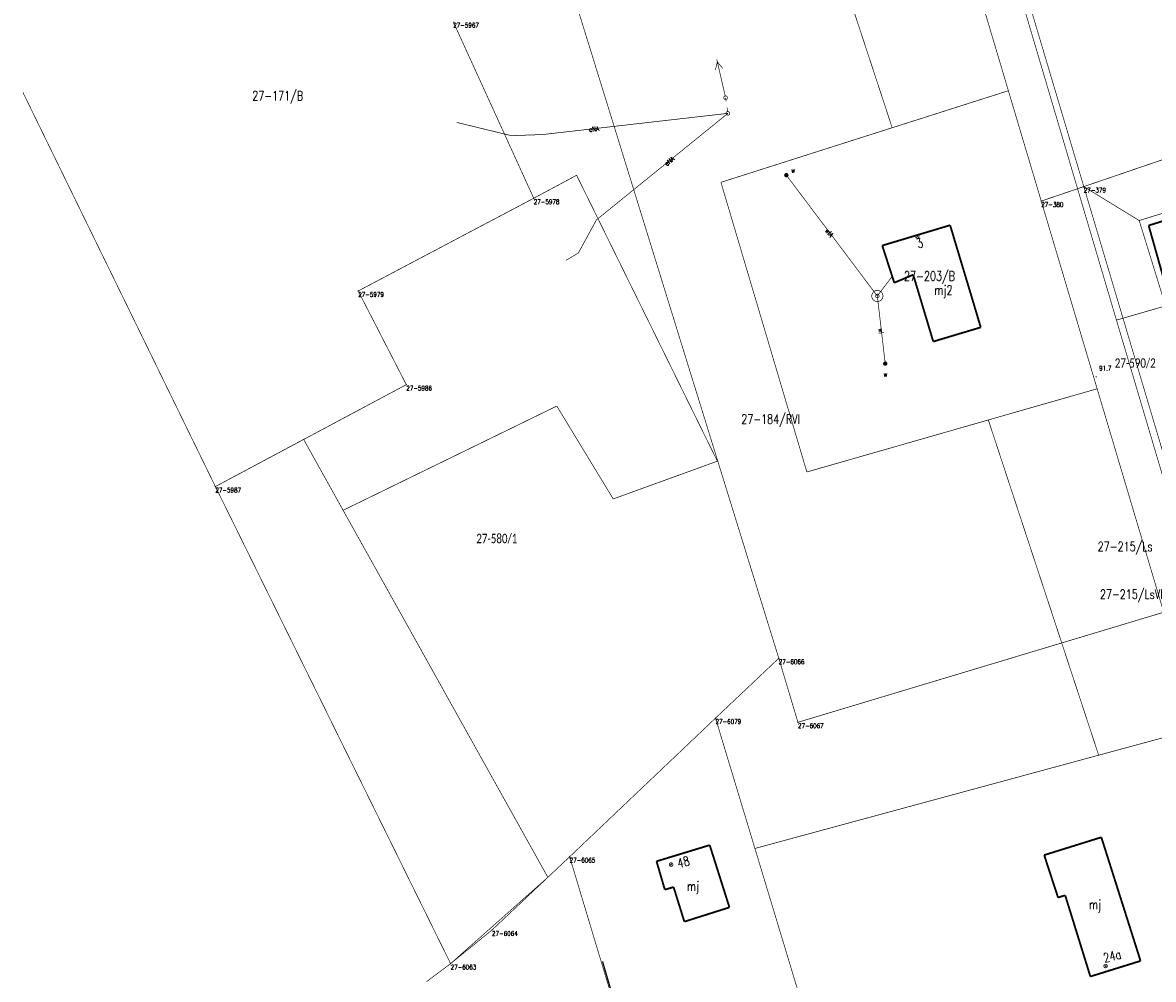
# Model space of a CAD drawing. Header units: metres. Extents: x 7542868 to 7543897, y 5828496 to 5830561.
# Tile 14 of 122: x 7543002 to 7543153, y 5830034 to 5830162. Entities that reach past the tile are written whole.
import ezdxf
from ezdxf.enums import TextEntityAlignment as Align

# ---------------------------------------------------------------- set-up
doc = ezdxf.new("R2010")
doc.units = ezdxf.units.M
doc.header["$MEASUREMENT"] = 0
for name, color, linetype in [('ADRESY_EADTD_T_0', 7, 'Continuous'), ('ADRESY_EAPADR_T_0', 7, 'Continuous'), ('BDOT500_KTOK_L_4', 7, 'Continuous'), ('BDOT500_RTPW_T_0', 7, 'Continuous'), ('BUDYNKI_EGBB_E_T_0', 7, 'Continuous'), ('BUDYNKI_EGBB_L_0', 7, 'Continuous'), ('GESUT_SUPE_E_T_3', 7, 'Continuous'), ('GESUT_SUPE_L_3', 7, 'Continuous'), ('GESUT_SUPP_L_6', 7, 'Continuous'), ('GESUT_SUPW_E_T_1', 7, 'Continuous'), ('GESUT_SUPW_L_1', 7, 'Continuous'), ('GESUT_SUSM_L_4', 7, 'Continuous'), ('GESUT_SUUW_E_T_7', 7, 'Continuous'), ('GESUT_SUUW_E_T_8', 7, 'Continuous'), ('GESUT_SUUW_T_1', 7, 'Continuous'), ('GESUT_SUUW_T_10', 7, 'Continuous'), ('GESUT_SUUW_T_11', 7, 'Continuous'), ('GLOWNA_BAZA_DZIALKI', 7, 'Continuous'), ('GLOWNA_BAZA_NUMERY_PUNKTOW', 7, 'Continuous'), ('GLOWNA_BAZA_PUNKTY', 7, 'Continuous'), ('SZUMIN_511-1_DROGA_POM_UZUPEL__', 7, 'Continuous')]:
    doc.layers.add(name, color=color, linetype=linetype)
doc.layers.add('Numery_dzialek', color=7, linetype='Continuous', lineweight=13)
doc.styles.add('Legend', font='calibri.ttf')
doc.styles.add('STYL_ARIAL', font='simplex', dxfattribs={"width": 0.75, "oblique": 0.1})

msp = doc.modelspace()

# ---------------------------------------------------------------- linework, layer by layer
at = {"layer": 'ADRESY_EAPADR_T_0', "color": 7, "const_width": 0.09}
for points in [[(7543121.0507, 5830133.4639), (7543121.1913, 5830133.472), (7543121.3141, 5830133.4029), (7543121.3799, 5830133.2784), (7543121.368, 5830133.138), (7543121.2821, 5830133.0264), (7543121.1494, 5830132.9789), (7543121.0122, 5830133.0107), (7543120.9139, 5830133.1116), (7543120.8858, 5830133.2496), (7543120.9368, 5830133.381), (7543121.0507, 5830133.4639)], [(7543121.3609, 5830133.1216), (7543120.909, 5830133.3353)], [(7543121.0281, 5830133.0025), (7543121.2418, 5830133.4544)], [(7543088.2538, 5830049.8044), (7543088.3946, 5830049.8102), (7543088.5162, 5830049.7391), (7543088.58, 5830049.6135), (7543088.5658, 5830049.4734), (7543088.4781, 5830049.3632), (7543088.3447, 5830049.3179), (7543088.208, 5830049.3519), (7543088.1114, 5830049.4544), (7543088.0855, 5830049.5928), (7543088.1386, 5830049.7233), (7543088.2538, 5830049.8044)], [(7543088.5584, 5830049.4571), (7543088.11, 5830049.6782)], [(7543088.2237, 5830049.3434), (7543088.4448, 5830049.7918)], [(7543146.1632, 5830036.3007), (7543146.304, 5830036.2959), (7543146.4198, 5830036.2158), (7543146.474, 5830036.0858), (7543146.4493, 5830035.9471), (7543146.3535, 5830035.8438), (7543146.2171, 5830035.8087), (7543146.0834, 5830035.8529), (7543145.9948, 5830035.9624), (7543145.9794, 5830036.1024), (7543146.0422, 5830036.2285), (7543146.1632, 5830036.3007)], [(7543146.4408, 5830035.9315), (7543146.0103, 5830036.1857)], [(7543146.0984, 5830035.8433), (7543146.3526, 5830036.2738)]]:
    msp.add_lwpolyline(points, dxfattribs=at)
at = {"layer": 'BDOT500_KTOK_L_4', "color": 7, "const_width": 0.175}
msp.add_lwpolyline([(7543081.2039, 5830029.8281), (7543079.191, 5830036.6718)], dxfattribs=at)
at = {"layer": 'BDOT500_RTPW_T_0', "color": 7, "const_width": 0.075}
msp.add_lwpolyline([(7543145.0037, 5830114.5416), (7543144.9906, 5830114.5098), (7543144.9587, 5830114.4966), (7543144.9269, 5830114.5098), (7543144.9137, 5830114.5416), (7543144.9269, 5830114.5734), (7543144.9587, 5830114.5866), (7543144.9906, 5830114.5734), (7543145.0037, 5830114.5416)], dxfattribs=at)
at = {"layer": 'BUDYNKI_EGBB_L_0', "color": 34, "const_width": 0.25}
for points in [[(7543151.9595, 5830134.6934), (7543159.9835, 5830137.1697)], [(7543116.4627, 5830132.0158), (7543125.5052, 5830134.7291)], [(7543128.3413, 5830125.2975), (7543125.5052, 5830134.7291)], [(7543155.3025, 5830122.8449), (7543151.9595, 5830134.6934)], [(7543118.0674, 5830127.0662), (7543116.4627, 5830132.0158)], [(7543120.5903, 5830128.1339), (7543118.0674, 5830127.0662)], [(7543123.2627, 5830119.2312), (7543120.5903, 5830128.1339)], [(7543129.3448, 5830121.944), (7543128.3413, 5830125.2975)], [(7543129.5905, 5830121.1255), (7543123.2627, 5830119.2312)], [(7543129.5905, 5830121.1255), (7543129.3448, 5830121.944)], [(7543145.656, 5830053.2072), (7543138.0414, 5830050.8338)], [(7543150.8815, 5830036.7411), (7543145.656, 5830053.2072)], [(7543093.4753, 5830052.1636), (7543086.3892, 5830050.0039)], [(7543096.1034, 5830043.8706), (7543093.4753, 5830052.1636)], [(7543086.3892, 5830050.0039), (7543087.4957, 5830046.231)], [(7543138.0414, 5830050.8338), (7543139.891, 5830045.1758)], [(7543087.4957, 5830046.231), (7543088.6634, 5830046.5792)], [(7543088.6634, 5830046.5792), (7543090.0957, 5830041.9685)], [(7543139.891, 5830045.1758), (7543140.8391, 5830045.4825)], [(7543140.8391, 5830045.4825), (7543144.1949, 5830034.6642)], [(7543090.0957, 5830041.9685), (7543096.1034, 5830043.8706)], [(7543144.1949, 5830034.6642), (7543150.8815, 5830036.7411)]]:
    msp.add_lwpolyline(points, dxfattribs=at)
at = {"layer": 'GESUT_SUPE_L_3', "color": 1, "const_width": 0.09}
for points in [[(7543094.2285, 5830155.4012), (7543094.491, 5830156.488)], [(7543095.5361, 5830151.957), (7543094.4123, 5830156.829)], [(7543095.2029, 5830155.626), (7543094.491, 5830156.488)], [(7543095.8969, 5830149.6252), (7543071.2127, 5830146.8028)], [(7543095.8969, 5830149.6252), (7543078.383, 5830135.441)], [(7543067.0431, 5830146.6538), (7543059.7464, 5830148.425)], [(7543071.2127, 5830146.8028), (7543067.0431, 5830146.6538)], [(7543078.383, 5830135.441), (7543075.9832, 5830131.0437)], [(7543075.9832, 5830131.0437), (7543074.3491, 5830130.0637)]]:
    msp.add_lwpolyline(points, dxfattribs=at)
at = {"layer": 'GESUT_SUPP_L_6', "color": 30, "const_width": 0.09}
for points in [[(7543128.779, 5830185.9181), (7543147.6692, 5830122.0899)], [(7543147.6692, 5830122.0899), (7543154.8926, 5830124.1752)], [(7543147.6692, 5830122.0899), (7543165.4037, 5830062.3278)]]:
    msp.add_lwpolyline(points, dxfattribs=at)
at = {"layer": 'GESUT_SUPW_L_1', "color": 5, "const_width": 0.09}
for points in [[(7543103.6854, 5830141.3982), (7543115.8093, 5830125.3002)], [(7543115.8093, 5830125.3002), (7543103.6854, 5830141.3982)], [(7543115.8093, 5830125.3002), (7543117.7898, 5830127.9223)], [(7543117.7898, 5830127.9223), (7543115.8093, 5830125.3002)], [(7543115.8093, 5830125.3002), (7543116.8622, 5830116.2962)], [(7543115.8093, 5830125.3002), (7543116.8622, 5830116.2962)]]:
    msp.add_lwpolyline(points, dxfattribs=at)
at = {"layer": 'GESUT_SUSM_L_4', "color": 7, "const_width": 0.09}
for points in [[(7543095.3945, 5830151.5605), (7543095.3432, 5830151.6917), (7543095.371, 5830151.8298), (7543095.4691, 5830151.9309), (7543095.6063, 5830151.963), (7543095.739, 5830151.9158), (7543095.8251, 5830151.8043), (7543095.8373, 5830151.664), (7543095.7718, 5830151.5393), (7543095.6492, 5830151.4699), (7543095.5085, 5830151.4778), (7543095.3945, 5830151.5605)], [(7543095.6644, 5830151.2186), (7543095.5923, 5830151.7134)], [(7543095.6991, 5830149.4723), (7543095.6478, 5830149.6035), (7543095.6756, 5830149.7416), (7543095.7737, 5830149.8427), (7543095.9109, 5830149.8748), (7543096.0436, 5830149.8276), (7543096.1297, 5830149.7161), (7543096.1419, 5830149.5758), (7543096.0763, 5830149.4511), (7543095.9538, 5830149.3817), (7543095.8131, 5830149.3896), (7543095.6991, 5830149.4723)], [(7543095.8608, 5830149.8726), (7543095.7886, 5830150.3673)]]:
    msp.add_lwpolyline(points, dxfattribs=at)
at = {"layer": 'GESUT_SUUW_T_1', "color": 7, "const_width": 0.09}
for points in [[(7543115.8093, 5830126.0502), (7543116.0529, 5830126.0096), (7543116.27, 5830125.892), (7543116.4372, 5830125.7104), (7543116.5364, 5830125.4843), (7543116.5568, 5830125.2383), (7543116.4962, 5830124.9989), (7543116.3611, 5830124.7922), (7543116.1663, 5830124.6406), (7543115.9328, 5830124.5604), (7543115.6859, 5830124.5604), (7543115.4524, 5830124.6406), (7543115.2575, 5830124.7922), (7543115.1225, 5830124.9989), (7543115.0619, 5830125.2383), (7543115.0823, 5830125.4843), (7543115.1815, 5830125.7104), (7543115.3487, 5830125.892), (7543115.5658, 5830126.0096), (7543115.8093, 5830126.0502)], [(7543115.8093, 5830125.5502), (7543115.9445, 5830125.5105), (7543116.0367, 5830125.404), (7543116.0568, 5830125.2646), (7543115.9983, 5830125.1365), (7543115.8798, 5830125.0603), (7543115.7389, 5830125.0603), (7543115.6204, 5830125.1365), (7543115.5619, 5830125.2646), (7543115.5819, 5830125.404), (7543115.6742, 5830125.5105), (7543115.8093, 5830125.5502)]]:
    msp.add_lwpolyline(points, dxfattribs=at)
at = {"layer": 'GESUT_SUUW_T_10', "color": 7, "const_width": 0.09}
for points in [[(7543103.6854, 5830141.6482), (7543103.8205, 5830141.6085), (7543103.9128, 5830141.502), (7543103.9328, 5830141.3626), (7543103.8743, 5830141.2345), (7543103.7558, 5830141.1583), (7543103.6149, 5830141.1583), (7543103.4964, 5830141.2345), (7543103.4379, 5830141.3626), (7543103.4579, 5830141.502), (7543103.5502, 5830141.6085), (7543103.6854, 5830141.6482)], [(7543103.6854, 5830141.6232), (7543103.8176, 5830141.5802), (7543103.8993, 5830141.4677), (7543103.8993, 5830141.3286), (7543103.8176, 5830141.2161), (7543103.6854, 5830141.1732), (7543103.5531, 5830141.2161), (7543103.4714, 5830141.3286), (7543103.4714, 5830141.4677), (7543103.5531, 5830141.5802), (7543103.6854, 5830141.6232)], [(7543103.6854, 5830141.5982), (7543103.8139, 5830141.5514), (7543103.8823, 5830141.4329), (7543103.8586, 5830141.2982), (7543103.7538, 5830141.2102), (7543103.617, 5830141.2102), (7543103.5121, 5830141.2982), (7543103.4884, 5830141.4329), (7543103.5568, 5830141.5514), (7543103.6854, 5830141.5982)], [(7543103.6854, 5830141.5732), (7543103.7978, 5830141.5322), (7543103.8577, 5830141.4286), (7543103.8369, 5830141.3107), (7543103.7452, 5830141.2337), (7543103.6255, 5830141.2337), (7543103.5338, 5830141.3107), (7543103.513, 5830141.4286), (7543103.5729, 5830141.5322), (7543103.6854, 5830141.5732)], [(7543103.6854, 5830141.5482), (7543103.7914, 5830141.5042), (7543103.8354, 5830141.3982), (7543103.7914, 5830141.2921), (7543103.6854, 5830141.2482), (7543103.5793, 5830141.2921), (7543103.5354, 5830141.3982), (7543103.5793, 5830141.5042), (7543103.6854, 5830141.5482)], [(7543103.6854, 5830141.5232), (7543103.7737, 5830141.4866), (7543103.8104, 5830141.3982), (7543103.7737, 5830141.3098), (7543103.6854, 5830141.2732), (7543103.597, 5830141.3098), (7543103.5604, 5830141.3982), (7543103.597, 5830141.4866), (7543103.6854, 5830141.5232)], [(7543103.6854, 5830141.4982), (7543103.7561, 5830141.4689), (7543103.7854, 5830141.3982), (7543103.7561, 5830141.3275), (7543103.6854, 5830141.2982), (7543103.6146, 5830141.3275), (7543103.5854, 5830141.3982), (7543103.6146, 5830141.4689), (7543103.6854, 5830141.4982)], [(7543103.6854, 5830141.4732), (7543103.7384, 5830141.4512), (7543103.7604, 5830141.3982), (7543103.7384, 5830141.3451), (7543103.6854, 5830141.3232), (7543103.6323, 5830141.3451), (7543103.6104, 5830141.3982), (7543103.6323, 5830141.4512), (7543103.6854, 5830141.4732)], [(7543103.6854, 5830141.4482), (7543103.7207, 5830141.4335), (7543103.7354, 5830141.3982), (7543103.7207, 5830141.3628), (7543103.6854, 5830141.3482), (7543103.65, 5830141.3628), (7543103.6354, 5830141.3982), (7543103.65, 5830141.4335), (7543103.6854, 5830141.4482)], [(7543103.6854, 5830141.4232), (7543103.703, 5830141.4159), (7543103.7104, 5830141.3982), (7543103.703, 5830141.3805), (7543103.6854, 5830141.3732), (7543103.6677, 5830141.3805), (7543103.6604, 5830141.3982), (7543103.6677, 5830141.4159), (7543103.6854, 5830141.4232)], [(7543103.6854, 5830141.4053), (7543103.6904, 5830141.4032), (7543103.6925, 5830141.3982), (7543103.6904, 5830141.3931), (7543103.6854, 5830141.391), (7543103.6803, 5830141.3931), (7543103.6782, 5830141.3982), (7543103.6803, 5830141.4032), (7543103.6854, 5830141.4053)]]:
    msp.add_lwpolyline(points, dxfattribs=at)
at = {"layer": 'GESUT_SUUW_T_11', "color": 7, "const_width": 0.09}
for points in [[(7543116.8622, 5830116.5462), (7543116.9974, 5830116.5065), (7543117.0896, 5830116.4), (7543117.1097, 5830116.2606), (7543117.0511, 5830116.1324), (7543116.9326, 5830116.0563), (7543116.7918, 5830116.0563), (7543116.6733, 5830116.1324), (7543116.6147, 5830116.2606), (7543116.6348, 5830116.4), (7543116.727, 5830116.5065), (7543116.8622, 5830116.5462)], [(7543116.8622, 5830116.5212), (7543116.9945, 5830116.4782), (7543117.0762, 5830116.3657), (7543117.0762, 5830116.2266), (7543116.9945, 5830116.1141), (7543116.8622, 5830116.0712), (7543116.7299, 5830116.1141), (7543116.6482, 5830116.2266), (7543116.6482, 5830116.3657), (7543116.7299, 5830116.4782), (7543116.8622, 5830116.5212)], [(7543116.8622, 5830116.4962), (7543116.9908, 5830116.4494), (7543117.0592, 5830116.3309), (7543117.0354, 5830116.1962), (7543116.9306, 5830116.1082), (7543116.7938, 5830116.1082), (7543116.689, 5830116.1962), (7543116.6652, 5830116.3309), (7543116.7336, 5830116.4494), (7543116.8622, 5830116.4962)], [(7543116.8622, 5830116.4712), (7543116.9747, 5830116.4302), (7543117.0345, 5830116.3266), (7543117.0138, 5830116.2087), (7543116.9221, 5830116.1317), (7543116.8023, 5830116.1317), (7543116.7106, 5830116.2087), (7543116.6899, 5830116.3266), (7543116.7497, 5830116.4302), (7543116.8622, 5830116.4712)], [(7543116.8622, 5830116.4462), (7543116.9683, 5830116.4022), (7543117.0122, 5830116.2962), (7543116.9683, 5830116.1901), (7543116.8622, 5830116.1462), (7543116.7561, 5830116.1901), (7543116.7122, 5830116.2962), (7543116.7561, 5830116.4022), (7543116.8622, 5830116.4462)], [(7543116.8622, 5830116.4212), (7543116.9506, 5830116.3846), (7543116.9872, 5830116.2962), (7543116.9506, 5830116.2078), (7543116.8622, 5830116.1712), (7543116.7738, 5830116.2078), (7543116.7372, 5830116.2962), (7543116.7738, 5830116.3846), (7543116.8622, 5830116.4212)], [(7543116.8622, 5830116.3962), (7543116.9329, 5830116.3669), (7543116.9622, 5830116.2962), (7543116.9329, 5830116.2255), (7543116.8622, 5830116.1962), (7543116.7915, 5830116.2255), (7543116.7622, 5830116.2962), (7543116.7915, 5830116.3669), (7543116.8622, 5830116.3962)], [(7543116.8622, 5830116.3712), (7543116.9152, 5830116.3492), (7543116.9372, 5830116.2962), (7543116.9152, 5830116.2431), (7543116.8622, 5830116.2212), (7543116.8092, 5830116.2431), (7543116.7872, 5830116.2962), (7543116.8092, 5830116.3492), (7543116.8622, 5830116.3712)], [(7543116.8622, 5830116.3462), (7543116.8976, 5830116.3315), (7543116.9122, 5830116.2962), (7543116.8976, 5830116.2608), (7543116.8622, 5830116.2462), (7543116.8268, 5830116.2608), (7543116.8122, 5830116.2962), (7543116.8268, 5830116.3315), (7543116.8622, 5830116.3462)], [(7543116.8622, 5830116.3212), (7543116.8799, 5830116.3138), (7543116.8872, 5830116.2962), (7543116.8799, 5830116.2785), (7543116.8622, 5830116.2712), (7543116.8445, 5830116.2785), (7543116.8372, 5830116.2962), (7543116.8445, 5830116.3138), (7543116.8622, 5830116.3212)], [(7543116.8622, 5830116.3033), (7543116.8673, 5830116.3012), (7543116.8694, 5830116.2962), (7543116.8673, 5830116.2911), (7543116.8622, 5830116.289), (7543116.8571, 5830116.2911), (7543116.8551, 5830116.2962), (7543116.8571, 5830116.3012), (7543116.8622, 5830116.3033)]]:
    msp.add_lwpolyline(points, dxfattribs=at)
at = {"layer": 'GLOWNA_BAZA_DZIALKI', "color": 92, "lineweight": 20, "const_width": 0.09}
for points in [[(7543143.32, 5830139.87), (7543111.57, 5830246.5)], [(7543105.87, 5830244.63), (7543137.65, 5830137.94)], [(7543102.68, 5830077.05), (7543074.82, 5830167.01)], [(7543059.3, 5830161.83), (7543070.03, 5830138.32)], [(7543143.32, 5830139.87), (7543165.01, 5830147.28)], [(7543137.65, 5830137.94), (7543143.32, 5830139.87)], [(7543159.95, 5830084.04), (7543143.32, 5830139.87)], [(7543070.03, 5830138.32), (7543046.64, 5830125.97)], [(7543137.65, 5830137.94), (7543153.97, 5830083.18)], [(7543046.64, 5830125.97), (7543053.05, 5830113.49)], [(7543053.05, 5830113.49), (7543027.61, 5830099.92)], [(7543027.61, 5830099.92), (7543058.95, 5830036.38)], [(7543105.23, 5830068.52), (7543153.97, 5830083.18)], [(7543094.25, 5830069.08), (7543102.68, 5830077.05)], [(7543102.68, 5830077.05), (7543105.23, 5830068.52)], [(7543074.81, 5830050.61), (7543094.25, 5830069.08)], [(7543133.06, 5829940.74), (7543094.25, 5830069.08)], [(7543064.47, 5830040.86), (7543074.81, 5830050.61)], [(7543074.81, 5830050.61), (7543083.71, 5830021.07)], [(7543058.95, 5830036.38), (7543064.47, 5830040.86)]]:
    msp.add_lwpolyline(points, dxfattribs=at)
at = {"layer": 'GLOWNA_BAZA_PUNKTY', "color": 7, "const_width": 0.09}
for points in [[(7543143.32, 5830139.915), (7543143.3518, 5830139.9018), (7543143.365, 5830139.87), (7543143.3518, 5830139.8382), (7543143.32, 5830139.825), (7543143.2882, 5830139.8382), (7543143.275, 5830139.87), (7543143.2882, 5830139.9018), (7543143.32, 5830139.915)], [(7543070.03, 5830138.365), (7543070.0618, 5830138.3518), (7543070.075, 5830138.32), (7543070.0618, 5830138.2882), (7543070.03, 5830138.275), (7543069.9982, 5830138.2882), (7543069.985, 5830138.32), (7543069.9982, 5830138.3518), (7543070.03, 5830138.365)], [(7543137.65, 5830137.985), (7543137.6818, 5830137.9718), (7543137.695, 5830137.94), (7543137.6818, 5830137.9082), (7543137.65, 5830137.895), (7543137.6182, 5830137.9082), (7543137.605, 5830137.94), (7543137.6182, 5830137.9718), (7543137.65, 5830137.985)], [(7543046.64, 5830126.015), (7543046.6718, 5830126.0018), (7543046.685, 5830125.97), (7543046.6718, 5830125.9382), (7543046.64, 5830125.925), (7543046.6082, 5830125.9382), (7543046.595, 5830125.97), (7543046.6082, 5830126.0018), (7543046.64, 5830126.015)], [(7543053.05, 5830113.535), (7543053.0818, 5830113.5218), (7543053.095, 5830113.49), (7543053.0818, 5830113.4582), (7543053.05, 5830113.445), (7543053.0182, 5830113.4582), (7543053.005, 5830113.49), (7543053.0182, 5830113.5218), (7543053.05, 5830113.535)], [(7543027.61, 5830099.965), (7543027.6418, 5830099.9518), (7543027.655, 5830099.92), (7543027.6418, 5830099.8882), (7543027.61, 5830099.875), (7543027.5782, 5830099.8882), (7543027.565, 5830099.92), (7543027.5782, 5830099.9518), (7543027.61, 5830099.965)], [(7543102.68, 5830077.095), (7543102.7118, 5830077.0818), (7543102.725, 5830077.05), (7543102.7118, 5830077.0182), (7543102.68, 5830077.005), (7543102.6482, 5830077.0182), (7543102.635, 5830077.05), (7543102.6482, 5830077.0818), (7543102.68, 5830077.095)], [(7543094.25, 5830069.125), (7543094.2818, 5830069.1118), (7543094.295, 5830069.08), (7543094.2818, 5830069.0482), (7543094.25, 5830069.035), (7543094.2182, 5830069.0482), (7543094.205, 5830069.08), (7543094.2182, 5830069.1118), (7543094.25, 5830069.125)], [(7543105.23, 5830068.565), (7543105.2618, 5830068.5518), (7543105.275, 5830068.52), (7543105.2618, 5830068.4882), (7543105.23, 5830068.475), (7543105.1982, 5830068.4882), (7543105.185, 5830068.52), (7543105.1982, 5830068.5518), (7543105.23, 5830068.565)], [(7543074.81, 5830050.655), (7543074.8418, 5830050.6418), (7543074.855, 5830050.61), (7543074.8418, 5830050.5782), (7543074.81, 5830050.565), (7543074.7782, 5830050.5782), (7543074.765, 5830050.61), (7543074.7782, 5830050.6418), (7543074.81, 5830050.655)], [(7543064.47, 5830040.905), (7543064.5018, 5830040.8918), (7543064.515, 5830040.86), (7543064.5018, 5830040.8282), (7543064.47, 5830040.815), (7543064.4382, 5830040.8282), (7543064.425, 5830040.86), (7543064.4382, 5830040.8918), (7543064.47, 5830040.905)], [(7543058.95, 5830036.425), (7543058.9818, 5830036.4118), (7543058.995, 5830036.38), (7543058.9818, 5830036.3482), (7543058.95, 5830036.335), (7543058.9182, 5830036.3482), (7543058.905, 5830036.38), (7543058.9182, 5830036.4118), (7543058.95, 5830036.425)]]:
    msp.add_lwpolyline(points, dxfattribs=at)
at = {"layer": 'SZUMIN_511-1_DROGA_POM_UZUPEL__', "color": 3, "const_width": 0.09}
for points in [[(7543117.79, 5830147.71), (7543108.06, 5830177.28)], [(7543070.03, 5830138.32), (7543059.3, 5830161.83)], [(7543133.27, 5830152.64), (7543117.79, 5830147.71)], [(7543137.65, 5830137.94), (7543133.27, 5830152.64)], [(7543117.79, 5830147.71), (7543094.97, 5830140.44)], [(7543075.74, 5830141.38), (7543070.03, 5830138.32)], [(7543094.5, 5830103.3), (7543075.74, 5830141.38)], [(7543094.97, 5830140.44), (7543106.42, 5830101.86)], [(7543143.32, 5830139.87), (7543137.65, 5830137.94)], [(7543159.95, 5830084.04), (7543143.32, 5830139.87)], [(7543143.32, 5830139.87), (7543150.7, 5830135.35)], [(7543145.1, 5830112.94), (7543137.65, 5830137.94)], [(7543160.64, 5830138.42), (7543150.7, 5830135.35)], [(7543150.7, 5830135.35), (7543156, 5830118.23)], [(7543130.6, 5830108.79), (7543145.1, 5830112.94)], [(7543145.1, 5830112.94), (7543153.97, 5830083.18)], [(7543044.63, 5830096.76), (7543073.1, 5830110.64)], [(7543073.1, 5830110.64), (7543080.62, 5830098.27)], [(7543106.42, 5830101.86), (7543130.6, 5830108.79)], [(7543130.6, 5830108.79), (7543145.3, 5830064.14)], [(7543080.62, 5830098.27), (7543094.5, 5830103.3)], [(7543071.91, 5830047.88), (7543044.63, 5830096.76)], [(7543094.25, 5830069.08), (7543074.81, 5830050.61)], [(7543099.5, 5830051.72), (7543094.25, 5830069.08)], [(7543158.57, 5830067.74), (7543145.3, 5830064.14)], [(7543145.3, 5830064.14), (7543099.5, 5830051.72)], [(7543074.81, 5830050.61), (7543071.91, 5830047.88)]]:
    msp.add_lwpolyline(points, dxfattribs=at)
at = {"layer": 'SZUMIN_511-1_DROGA_POM_UZUPEL__', "color": 7, "const_width": 0.09}
for points in [[(7543117.79, 5830147.71), (7543108.06, 5830177.28)], [(7543059.3, 5830161.83), (7543070.03, 5830138.32)], [(7543027.61, 5830099.92), (7543001.97, 5830152.41)], [(7543133.27, 5830152.64), (7543117.79, 5830147.71)], [(7543137.65, 5830137.94), (7543133.27, 5830152.64)], [(7543117.79, 5830147.71), (7543094.97, 5830140.44)], [(7543070.03, 5830138.32), (7543075.74, 5830141.38)], [(7543075.74, 5830141.38), (7543094.5, 5830103.3)], [(7543094.97, 5830140.44), (7543106.42, 5830101.86)], [(7543143.32, 5830139.87), (7543137.65, 5830137.94)], [(7543159.95, 5830084.04), (7543143.32, 5830139.87)], [(7543143.32, 5830139.87), (7543150.7, 5830135.35)], [(7543137.65, 5830137.94), (7543145.1, 5830112.94)], [(7543160.64, 5830138.42), (7543150.7, 5830135.35)], [(7543150.7, 5830135.35), (7543156, 5830118.23)], [(7543145.1, 5830112.94), (7543130.6, 5830108.79)], [(7543145.1, 5830112.94), (7543153.97, 5830083.18)], [(7543073.1, 5830110.64), (7543044.63, 5830096.76)], [(7543080.62, 5830098.27), (7543073.1, 5830110.64)], [(7543106.42, 5830101.86), (7543130.6, 5830108.79)], [(7543130.6, 5830108.79), (7543145.3, 5830064.14)], [(7543039.37, 5830106.2), (7543027.61, 5830099.92)], [(7543044.63, 5830096.76), (7543039.37, 5830106.2)], [(7543094.5, 5830103.3), (7543080.62, 5830098.27)], [(7543071.91, 5830047.88), (7543044.63, 5830096.76)], [(7543074.81, 5830050.61), (7543094.25, 5830069.08)], [(7543094.25, 5830069.08), (7543099.5, 5830051.72)], [(7543145.3, 5830064.14), (7543158.57, 5830067.74)], [(7543099.5, 5830051.72), (7543145.3, 5830064.14)], [(7543071.91, 5830047.88), (7543074.81, 5830050.61)], [(7543058.95, 5830036.38), (7543071.91, 5830047.88)], [(7543055.75, 5830033.98), (7543058.95, 5830036.38)]]:
    msp.add_lwpolyline(points, dxfattribs=at)

# ---------------------------------------------------------------- texts
at = {"layer": 'ADRESY_EADTD_T_0', "color": 214, "style": 'STYL_ARIAL', "width": 0.75}
msp.add_text('3', height=1.25, rotation=19.6891, dxfattribs=at).set_placement((7543121.2402, 5830132.9343), align=Align.TOP_CENTER)
msp.add_text('48', height=1.25, rotation=15.6682, dxfattribs=at).set_placement((7543089.0305, 5830050.2992), align=Align.TOP_LEFT)
msp.add_text('24a', height=1.25, rotation=14.4391, dxfattribs=at).set_placement((7543146.2082, 5830036.1258), align=Align.BOTTOM_LEFT)
at = {"layer": 'BDOT500_RTPW_T_0', "color": 7, "style": 'STYL_ARIAL', "width": 0.75}
msp.add_text('91.7', height=0.625, dxfattribs=at).set_placement((7543145.366, 5830115.9804), align=Align.TOP_LEFT)
at = {"layer": 'BUDYNKI_EGBB_E_T_0', "color": 7, "style": 'STYL_ARIAL', "width": 0.75}
for s, p in [('mj2', (7543124.6225, 5830126.0887)), ('mj', (7543091.2511, 5830046.6987)), ('mj', (7543144.8283, 5830044.2466))]:
    msp.add_text(s, height=1.25, dxfattribs=at).set_placement(p, align=Align.MIDDLE_CENTER)
at = {"layer": 'GESUT_SUPE_E_T_3', "color": 1, "style": 'STYL_ARIAL', "width": 0.75}
for rotation, p in [(6.5228, (7543078.0591, 5830147.5332)), (39.0033, (7543088.1096, 5830143.2514))]:
    msp.add_text('eNA', height=0.625, rotation=rotation, dxfattribs=at).set_placement(p, align=Align.MIDDLE_CENTER)
at = {"layer": 'GESUT_SUPW_E_T_1', "color": 5, "style": 'STYL_ARIAL', "width": 0.75}
for s, rotation, p in [('wlA', 306.9847, (7543109.4039, 5830133.7187)), ('wl', 276.6695, (7543116.302, 5830120.6383))]:
    msp.add_text(s, height=0.625, rotation=rotation, dxfattribs=at).set_placement(p, align=Align.MIDDLE_CENTER)
at = {"layer": 'GESUT_SUUW_E_T_7', "color": 7, "style": 'STYL_ARIAL', "width": 0.75}
msp.add_text('w', height=0.625, dxfattribs=at).set_placement((7543104.3316, 5830141.5353), align=Align.BOTTOM_LEFT)
at = {"layer": 'GESUT_SUUW_E_T_8', "color": 7, "style": 'STYL_ARIAL', "width": 0.75}
msp.add_text('w', height=0.625, dxfattribs=at).set_placement((7543116.6524, 5830115.1685), align=Align.TOP_LEFT)
at = {"layer": 'GLOWNA_BAZA_NUMERY_PUNKTOW', "color": 7, "style": 'STYL_ARIAL', "width": 0.75}
for s, p in [('27-5967', (7543059.3, 5830161.6738)), ('27-379', (7543143.32, 5830139.7138)), ('27-5978', (7543070.03, 5830138.1638)), ('27-380', (7543137.65, 5830137.7838)), ('27-5979', (7543046.64, 5830125.8137)), ('27-5986', (7543053.05, 5830113.3338)), ('27-5987', (7543027.61, 5830099.7637)), ('27-6066', (7543102.68, 5830076.8937)), ('27-6079', (7543094.25, 5830068.9238)), ('27-6067', (7543105.23, 5830068.3637)), ('27-6065', (7543074.81, 5830050.4538)), ('27-6064', (7543064.47, 5830040.7038)), ('27-6063', (7543058.95, 5830036.2237))]:
    msp.add_text(s, height=0.625, dxfattribs=at).set_placement(p, align=Align.TOP_LEFT)
at = {"layer": 'Numery_dzialek', "color": 92, "linetype": 'Continuous', "style": 'Legend', "width": 0.75}
for s, p in [('27-590/2', (7543147.45, 5830116.9975)), ('27-580/1', (7543062.38, 5830093.6275))]:
    msp.add_text(s, height=1.25, dxfattribs=at).set_placement(p, align=Align.TOP_LEFT)
at = {"layer": 'SZUMIN_511-1_DROGA_POM_UZUPEL__', "color": 7, "style": 'STYL_ARIAL', "width": 0.75}
for s, p in [('27-171/B', (7543032.52, 5830152.5975)), ('27-203/B', (7543119.37, 5830128.5875)), ('27-184/R', (7543097.67, 5830109.5275)), ('27-215/Ls', (7543145.17, 5830092.5575))]:
    msp.add_text(s, height=1.25, dxfattribs=at).set_placement(p, align=Align.TOP_LEFT)
at = {"layer": 'SZUMIN_511-1_DROGA_POM_UZUPEL__', "color": 3, "style": 'STYL_ARIAL', "width": 0.75}
for s, p in [('27-184/RVI', (7543097.67, 5830109.5275)), ('27-215/LsVI', (7543145.46, 5830086.1975))]:
    msp.add_text(s, height=1.25, dxfattribs=at).set_placement(p, align=Align.TOP_LEFT)

doc.saveas('drawing.dxf')
